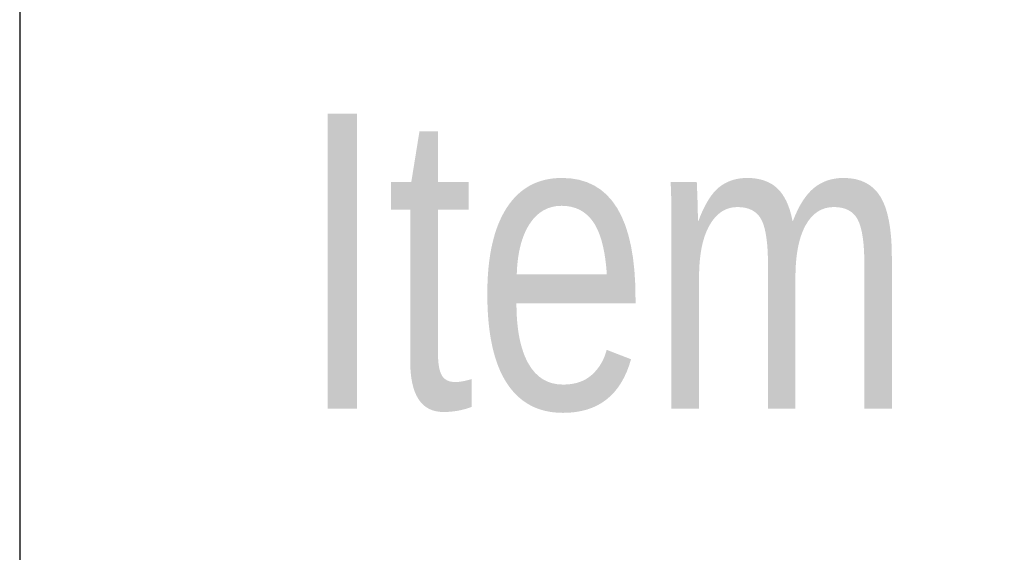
# Model space of a CAD drawing. Header units: inches. Extents: x -1 to 3961, y -1 to 2730.
# Tile 20 of 159: x 54 to 133, y 931 to 974. Entities that reach past the tile are written whole.
import ezdxf

# ---------------------------------------------------------------- set-up
doc = ezdxf.new("R2010")
doc.units = ezdxf.units.IN
doc.header["$LTSCALE"] = 20
doc.header["$MEASUREMENT"] = 0
doc.styles.add('ROMANS', font='ROMANS', dxfattribs={"width": 0.8})

# ---------------------------------------------------------------- blocks, each defined once
blk = doc.blocks.new('*T85')
at = {"color": 0, "linetype": 'ByBlock', "lineweight": -2, "transparency": 16777216}
for p, q in [((0, 0), (1174.768, 0)), ((0, 0), (0, -2013.182)), ((94.241, 0), (94.241, -2013.182)), ((179.741, 0), (179.741, -2013.182)), ((265.241, 0), (265.241, -2013.182)), ((350.741, 0), (350.741, -2013.182)), ((437.202, 0), (437.202, -2013.182)), ((521.741, 0), (521.741, -2013.182)), ((632.274, 0), (632.274, -2013.182)), ((716.813, 0), (716.813, -2013.182)), ((801.351, 0), (801.351, -2013.182)), ((885.89, 0), (885.89, -2013.182)), ((994.726, 0), (994.726, -2013.182)), ((1174.768, 0), (1174.768, -2013.182)), ((0, -80), (1174.768, -80)), ((0, -132.182), (1174.768, -132.182)), ((0, -184.568), (1174.768, -184.568)), ((0, -236.818), (1174.768, -236.818)), ((0, -289.068), (1174.768, -289.068)), ((0, -341.318), (1174.768, -341.318)), ((0, -393.5), (1174.768, -393.5)), ((0, -445.75), (1174.768, -445.75)), ((0, -498), (1174.768, -498)), ((0, -550.25), (1174.768, -550.25)), ((0, -602.5), (1174.768, -602.5)), ((0, -654.75), (1174.768, -654.75)), ((0, -706.932), (1174.768, -706.932)), ((0, -759.182), (1174.768, -759.182)), ((0, -811.432), (1174.768, -811.432)), ((0, -863.682), (1174.768, -863.682)), ((0, -915.932), (1174.768, -915.932)), ((0, -968.182), (1174.768, -968.182)), ((0, -1020.432), (1174.768, -1020.432)), ((0, -1072.682), (1174.768, -1072.682)), ((0, -1124.932), (1174.768, -1124.932)), ((0, -1177.182), (1174.768, -1177.182)), ((0, -1229.432), (1174.768, -1229.432)), ((0, -1281.682), (1174.768, -1281.682)), ((0, -1333.932), (1174.768, -1333.932)), ((0, -1386.182), (1174.768, -1386.182)), ((0, -1438.432), (1174.768, -1438.432)), ((0, -1490.682), (1174.768, -1490.682)), ((0, -1542.932), (1174.768, -1542.932)), ((0, -1595.182), (1174.768, -1595.182)), ((0, -1647.432), (1174.768, -1647.432)), ((0, -1699.682), (1174.768, -1699.682)), ((0, -1751.932), (1174.768, -1751.932)), ((0, -1804.182), (1174.768, -1804.182)), ((0, -1856.432), (1174.768, -1856.432)), ((0, -1908.682), (1174.768, -1908.682)), ((0, -1960.932), (1174.768, -1960.932)), ((0, -2013.182), (1174.768, -2013.182))]:
    blk.add_line(p, q, dxfattribs=at)
at = {"color": 0, "transparency": 16777216, "char_height": 23.7481, "attachment_point": 5, "style": 'ROMANS'}
for s, insert, width in [('{\\fRoman|b0|i0|c0|p0;\\C6;Weight Kg}', (1084.747, -40), 159.52338), ('{\\fRoman|b0|i0|c0|p0;\\C6;X2}', (393.972, -40), 65.94307), ('{\\fRoman|b0|i0|c0|p0;\\C6;X3}', (479.472, -40), 64.02021), ('{\\fRoman|b0|i0|c0|p0;\\C6;Y2}', (759.082, -40), 64.02021), ('{\\fRoman|b0|i0|c0|p0;\\C6;Y3}', (843.62, -40), 64.02021), ('{\\fRoman|b0|i0|c0|p0;\\C6;Item }', (47.12, -40), 73.72246), ('{\\fRoman|b0|i0|c0|p0;\\C6;X}', (136.991, -40), 64.98164), ('{\\fRoman|b0|i0|c0|p0;\\C6;Y}', (222.491, -40), 64.98164), ('{\\fRoman|b0|i0|c0|p0;\\C6;X1}', (307.991, -40), 64.98164), ('{\\fRoman|b0|i0|c0|p0;\\C6;X4}', (577.007, -40), 90.01487), ('{\\fRoman|b0|i0|c0|p0;\\C6;Y1}', (674.543, -40), 64.02021), ('{\\fRoman|b0|i0|c0|p0;\\C6;Y4}', (940.308, -40), 88.31838), ('{\\fRoman|b0|i0|c0|p0;\\C6;1', (47.12, -106.091), 73.72246), ('{\\fRoman|b0|i0|c0|p0;\\C6;256', (136.991, -106.091), 64.98164), ('{\\fRoman|b0|i0|c0|p0;\\C6;256', (222.491, -106.091), 64.98164), ('{\\fRoman|b0|i0|c0|p0;\\C6;0', (307.991, -106.091), 64.98164), ('{\\fRoman|b0|i0|c0|p0;\\C6;107', (393.972, -106.091), 65.94307), ('{\\fRoman|b0|i0|c0|p0;\\C6;276}', (479.472, -106.091), 64.02021), ('{\\fRoman|b0|i0|c0|p0;\\C6;21.2', (577.007, -106.091), 90.01487), ('{\\fRoman|b0|i0|c0|p0;\\C6;0', (674.543, -106.091), 64.02021), ('{\\fRoman|b0|i0|c0|p0;\\C6;107', (759.082, -106.091), 64.02021), ('{\\fRoman|b0|i0|c0|p0;\\C6;269}', (843.62, -106.091), 64.02021), ('{\\fRoman|b0|i0|c0|p0;\\C6;21.2', (940.308, -106.091), 88.31838), ('{\\fRoman|b0|i0|c0|p0;\\C6;14.9', (1084.747, -106.091), 159.52338), ('{\\fRoman|b0|i0|c0|p0;\\C6;2', (47.12, -158.375), 73.72246), ('{\\fRoman|b0|i0|c0|p0;\\C6;307}', (136.991, -158.375), 64.98164), ('{\\fRoman|b0|i0|c0|p0;\\C6;21.2', (577.007, -158.375), 90.01487), ('{\\fRoman|b0|i0|c0|p0;\\C6;50}', (674.543, -158.375), 64.02021), ('{\\fRoman|b0|i0|c0|p0;\\C6;157}', (759.082, -158.375), 64.02021), ('{\\fRoman|b0|i0|c0|p0;\\C6;319}', (843.62, -158.375), 64.02021), ('{\\fRoman|b0|i0|c0|p0;\\C6;21.2', (940.308, -158.375), 88.31838), ('{\\fRoman|b0|i0|c0|p0;\\C6;16.1', (1084.747, -158.375), 159.52338), ('{\\fRoman|b0|i0|c0|p0;\\C6;3', (47.12, -210.693), 73.72246), ('{\\fRoman|b0|i0|c0|p0;\\C6;357}', (136.991, -210.693), 64.98164), ('{\\fRoman|b0|i0|c0|p0;\\C6;21.2', (577.007, -210.693), 90.01487), ('{\\fRoman|b0|i0|c0|p0;\\C6;100}', (674.543, -210.693), 64.02021), ('{\\fRoman|b0|i0|c0|p0;\\C6;207}', (759.082, -210.693), 64.02021), ('{\\fRoman|b0|i0|c0|p0;\\C6;369}', (843.62, -210.693), 64.02021), ('{\\fRoman|b0|i0|c0|p0;\\C6;21.2', (940.308, -210.693), 88.31838), ('{\\fRoman|b0|i0|c0|p0;\\C6;17.2', (1084.747, -210.693), 159.52338), ('{\\fRoman|b0|i0|c0|p0;\\C6;407}', (136.991, -262.943), 64.98164), ('{\\fRoman|b0|i0|c0|p0;\\C6;21.2', (577.007, -262.943), 90.01487), ('{\\fRoman|b0|i0|c0|p0;\\C6;150}', (674.543, -262.943), 64.02021), ('{\\fRoman|b0|i0|c0|p0;\\C6;257}', (759.082, -262.943), 64.02021), ('{\\fRoman|b0|i0|c0|p0;\\C6;419}', (843.62, -262.943), 64.02021), ('{\\fRoman|b0|i0|c0|p0;\\C6;21.2', (940.308, -262.943), 88.31838), ('{\\fRoman|b0|i0|c0|p0;\\C6;18.4', (1084.747, -262.943), 159.52338), ('{\\fRoman|b0|i0|c0|p0;\\C6;4', (47.12, -262.943), 73.72246), ('{\\fRoman|b0|i0|c0|p0;\\C6;21.2', (577.007, -315.193), 90.01487), ('{\\fRoman|b0|i0|c0|p0;\\C6;200}', (674.543, -315.193), 64.02021), ('{\\fRoman|b0|i0|c0|p0;\\C6;307}', (759.082, -315.193), 64.02021), ('{\\fRoman|b0|i0|c0|p0;\\C6;469}', (843.62, -315.193), 64.02021), ('{\\fRoman|b0|i0|c0|p0;\\C6;21.2', (940.308, -315.193), 88.31838), ('{\\fRoman|b0|i0|c0|p0;\\C6;19.6', (1084.747, -315.193), 159.52338), ('{\\fRoman|b0|i0|c0|p0;\\C6;5', (47.12, -315.193), 73.72246), ('{\\fRoman|b0|i0|c0|p0;\\C6;457}', (136.991, -315.193), 64.98164), ('{\\fRoman|b0|i0|c0|p0;\\C6;6', (47.12, -367.409), 73.72246), ('{\\fRoman|b0|i0|c0|p0;\\C6;507}', (136.991, -367.409), 64.98164), ('{\\fRoman|b0|i0|c0|p0;\\C6;21.2', (577.007, -367.409), 90.01487), ('{\\fRoman|b0|i0|c0|p0;\\C6;250}', (674.543, -367.409), 64.02021), ('{\\fRoman|b0|i0|c0|p0;\\C6;357', (759.082, -367.409), 64.02021), ('{\\fRoman|b0|i0|c0|p0;\\C6;519}', (843.62, -367.409), 64.02021), ('{\\fRoman|b0|i0|c0|p0;\\C6;21.2', (940.308, -367.409), 88.31838), ('{\\fRoman|b0|i0|c0|p0;\\C6;20.8', (1084.747, -367.409), 159.52338), ('{\\fRoman|b0|i0|c0|p0;\\C6;Item }', (47.12, -419.625), 73.72246), ('{\\fRoman|b0|i0|c0|p0;\\C6;X}', (136.991, -419.625), 64.98164), ('{\\fRoman|b0|i0|c0|p0;\\C6;Y}', (222.491, -419.625), 64.98164), ('{\\fRoman|b0|i0|c0|p0;\\C6;X1}', (307.991, -419.625), 64.98164), ('{\\fRoman|b0|i0|c0|p0;\\C6;X2}', (393.972, -419.625), 65.94307), ('{\\fRoman|b0|i0|c0|p0;\\C6;X3}', (479.472, -419.625), 64.02021), ('{\\fRoman|b0|i0|c0|p0;\\C6;X4}', (577.007, -419.625), 90.01487), ('{\\fRoman|b0|i0|c0|p0;\\C6;Y1}', (674.543, -419.625), 64.02021), ('{\\fRoman|b0|i0|c0|p0;\\C6;Y2}', (759.082, -419.625), 64.02021), ('{\\fRoman|b0|i0|c0|p0;\\C6;Y3}', (843.62, -419.625), 64.02021), ('{\\fRoman|b0|i0|c0|p0;\\C6;Y4}', (940.308, -419.625), 88.31838), ('{\\fRoman|b0|i0|c0|p0;\\C6;7', (47.12, -471.875), 73.72246), ('{\\fRoman|b0|i0|c0|p0;\\C6;256', (136.991, -471.875), 64.98164), ('{\\fRoman|b0|i0|c0|p0;\\C6;256', (222.491, -471.875), 64.98164), ('{\\fRoman|b0|i0|c0|p0;\\C6;0', (307.991, -471.875), 64.98164), ('{\\fRoman|b0|i0|c0|p0;\\C6;107', (393.972, -471.875), 65.94307), ('{\\fRoman|b0|i0|c0|p0;\\C6;324}', (479.472, -471.875), 64.02021), ('{\\fRoman|b0|i0|c0|p0;\\C6;-21.2', (577.007, -471.875), 90.01487), ('{\\fRoman|b0|i0|c0|p0;\\C6;0', (674.543, -471.875), 64.02021), ('{\\fRoman|b0|i0|c0|p0;\\C6;107', (759.082, -471.875), 64.02021), ('{\\fRoman|b0|i0|c0|p0;\\C6;317}', (843.62, -471.875), 64.02021), ('{\\fRoman|b0|i0|c0|p0;\\C6;-21.2', (940.308, -471.875), 88.31838), ('{\\fRoman|b0|i0|c0|p0;\\C6;15.4', (1084.747, -471.875), 159.52338), ('{\\fRoman|b0|i0|c0|p0;\\C6;8', (47.12, -524.125), 73.72246), ('{\\fRoman|b0|i0|c0|p0;\\C6;306}', (136.991, -524.125), 64.98164), ('{\\fRoman|b0|i0|c0|p0;\\C6;306}', (222.491, -524.125), 64.98164), ('{\\fRoman|b0|i0|c0|p0;\\C6;50}', (307.991, -524.125), 64.98164), ('{\\fRoman|b0|i0|c0|p0;\\C6;157}', (393.972, -524.125), 65.94307), ('{\\fRoman|b0|i0|c0|p0;\\C6;374}', (479.472, -524.125), 64.02021), ('{\\fRoman|b0|i0|c0|p0;\\C6;-21.2', (577.007, -524.125), 90.01487), ('{\\fRoman|b0|i0|c0|p0;\\C6;50}', (674.543, -524.125), 64.02021), ('{\\fRoman|b0|i0|c0|p0;\\C6;157}', (759.082, -524.125), 64.02021), ('{\\fRoman|b0|i0|c0|p0;\\C6;367}', (843.62, -524.125), 64.02021), ('{\\fRoman|b0|i0|c0|p0;\\C6;-21.2', (940.308, -524.125), 88.31838), ('{\\fRoman|b0|i0|c0|p0;\\C6;16.6', (1084.747, -524.125), 159.52338), ('{\\fRoman|b0|i0|c0|p0;\\C6;9', (47.12, -576.375), 73.72246), ('{\\fRoman|b0|i0|c0|p0;\\C6;356}', (136.991, -576.375), 64.98164), ('{\\fRoman|b0|i0|c0|p0;\\C6;356}', (222.491, -576.375), 64.98164), ('{\\fRoman|b0|i0|c0|p0;\\C6;100}', (307.991, -576.375), 64.98164), ('{\\fRoman|b0|i0|c0|p0;\\C6;207}', (393.972, -576.375), 65.94307), ('{\\fRoman|b0|i0|c0|p0;\\C6;424}', (479.472, -576.375), 64.02021), ('{\\fRoman|b0|i0|c0|p0;\\C6;-21.2', (577.007, -576.375), 90.01487), ('{\\fRoman|b0|i0|c0|p0;\\C6;100}', (674.543, -576.375), 64.02021), ('{\\fRoman|b0|i0|c0|p0;\\C6;207}', (759.082, -576.375), 64.02021), ('{\\fRoman|b0|i0|c0|p0;\\C6;417}', (843.62, -576.375), 64.02021), ('{\\fRoman|b0|i0|c0|p0;\\C6;-21.2', (940.308, -576.375), 88.31838), ('{\\fRoman|b0|i0|c0|p0;\\C6;17.8', (1084.747, -576.375), 159.52338), ('{\\fRoman|b0|i0|c0|p0;\\C6;10', (47.12, -628.625), 73.72246), ('{\\fRoman|b0|i0|c0|p0;\\C6;406}', (136.991, -628.625), 64.98164), ('{\\fRoman|b0|i0|c0|p0;\\C6;406}', (222.491, -628.625), 64.98164), ('{\\fRoman|b0|i0|c0|p0;\\C6;150}', (307.991, -628.625), 64.98164), ('{\\fRoman|b0|i0|c0|p0;\\C6;257}', (393.972, -628.625), 65.94307), ('{\\fRoman|b0|i0|c0|p0;\\C6;474}', (479.472, -628.625), 64.02021), ('{\\fRoman|b0|i0|c0|p0;\\C6;-21.2', (577.007, -628.625), 90.01487), ('{\\fRoman|b0|i0|c0|p0;\\C6;150}', (674.543, -628.625), 64.02021), ('{\\fRoman|b0|i0|c0|p0;\\C6;257}', (759.082, -628.625), 64.02021), ('{\\fRoman|b0|i0|c0|p0;\\C6;467}', (843.62, -628.625), 64.02021), ('{\\fRoman|b0|i0|c0|p0;\\C6;-21.2', (940.308, -628.625), 88.31838), ('{\\fRoman|b0|i0|c0|p0;\\C6;19.0', (1084.747, -628.625), 159.52338), ('{\\fRoman|b0|i0|c0|p0;\\C6;11', (47.12, -680.841), 73.72246), ('{\\fRoman|b0|i0|c0|p0;\\C6;456}', (136.991, -680.841), 64.98164), ('{\\fRoman|b0|i0|c0|p0;\\C6;456}', (222.491, -680.841), 64.98164), ('{\\fRoman|b0|i0|c0|p0;\\C6;200}', (307.991, -680.841), 64.98164), ('{\\fRoman|b0|i0|c0|p0;\\C6;307}', (393.972, -680.841), 65.94307), ('{\\fRoman|b0|i0|c0|p0;\\C6;524}', (479.472, -680.841), 64.02021), ('{\\fRoman|b0|i0|c0|p0;\\C6;-21.2', (577.007, -680.841), 90.01487), ('{\\fRoman|b0|i0|c0|p0;\\C6;200}', (674.543, -680.841), 64.02021), ('{\\fRoman|b0|i0|c0|p0;\\C6;307}', (759.082, -680.841), 64.02021), ('{\\fRoman|b0|i0|c0|p0;\\C6;517}', (843.62, -680.841), 64.02021), ('{\\fRoman|b0|i0|c0|p0;\\C6;-21.2', (940.308, -680.841), 88.31838), ('{\\fRoman|b0|i0|c0|p0;\\C6;20.2', (1084.747, -680.841), 159.52338), ('{\\fRoman|b0|i0|c0|p0;\\C6;12', (47.12, -733.057), 73.72246), ('{\\fRoman|b0|i0|c0|p0;\\C6;506}', (136.991, -733.057), 64.98164), ('{\\fRoman|b0|i0|c0|p0;\\C6;506}', (222.491, -733.057), 64.98164), ('{\\fRoman|b0|i0|c0|p0;\\C6;250}', (307.991, -733.057), 64.98164), ('{\\fRoman|b0|i0|c0|p0;\\C6;357}', (393.972, -733.057), 65.94307), ('{\\fRoman|b0|i0|c0|p0;\\C6;574}', (479.472, -733.057), 64.02021), ('{\\fRoman|b0|i0|c0|p0;\\C6;-21.2', (577.007, -733.057), 90.01487), ('{\\fRoman|b0|i0|c0|p0;\\C6;250}', (674.543, -733.057), 64.02021), ('{\\fRoman|b0|i0|c0|p0;\\C6;357}', (759.082, -733.057), 64.02021), ('{\\fRoman|b0|i0|c0|p0;\\C6;567}', (843.62, -733.057), 64.02021), ('{\\fRoman|b0|i0|c0|p0;\\C6;-21.2', (940.308, -733.057), 88.31838), ('{\\fRoman|b0|i0|c0|p0;\\C6;21.3', (1084.747, -733.057), 159.52338), ('{\\fRoman|b0|i0|c0|p0;\\C6;Item }', (47.12, -785.307), 73.72246), ('{\\fRoman|b0|i0|c0|p0;\\C6;X}', (136.991, -785.307), 64.98164), ('{\\fRoman|b0|i0|c0|p0;\\C6;Y}', (222.491, -785.307), 64.98164), ('{\\fRoman|b0|i0|c0|p0;\\C6;X1}', (307.991, -785.307), 64.98164), ('{\\fRoman|b0|i0|c0|p0;\\C6;X2}', (393.972, -785.307), 65.94307), ('{\\fRoman|b0|i0|c0|p0;\\C6;X3}', (479.472, -785.307), 64.02021), ('{\\fRoman|b0|i0|c0|p0;\\C6;X4}', (577.007, -785.307), 90.01487), ('{\\fRoman|b0|i0|c0|p0;\\C6;Y1}', (674.543, -785.307), 64.02021), ('{\\fRoman|b0|i0|c0|p0;\\C6;Y2}', (759.082, -785.307), 64.02021), ('{\\fRoman|b0|i0|c0|p0;\\C6;Y3}', (843.62, -785.307), 64.02021), ('{\\fRoman|b0|i0|c0|p0;\\C6;Y4}', (940.308, -785.307), 88.31838), ('{\\fRoman|b0|i0|c0|p0;\\C6;13', (47.12, -837.557), 73.72246), ('{\\fRoman|b0|i0|c0|p0;\\C6;306', (136.991, -837.557), 64.98164), ('{\\fRoman|b0|i0|c0|p0;\\C6;256', (222.491, -837.557), 64.98164), ('{\\fRoman|b0|i0|c0|p0;\\C6;50', (307.991, -837.557), 64.98164), ('{\\fRoman|b0|i0|c0|p0;\\C6;157', (393.972, -837.557), 65.94307), ('{\\fRoman|b0|i0|c0|p0;\\C6;326}', (479.472, -837.557), 64.02021), ('{\\fRoman|b0|i0|c0|p0;\\C6;21.2', (577.007, -837.557), 90.01487), ('{\\fRoman|b0|i0|c0|p0;\\C6;0', (674.543, -837.557), 64.02021), ('{\\fRoman|b0|i0|c0|p0;\\C6;107', (759.082, -837.557), 64.02021), ('{\\fRoman|b0|i0|c0|p0;\\C6;269}', (843.62, -837.557), 64.02021), ('{\\fRoman|b0|i0|c0|p0;\\C6;21.2', (940.308, -837.557), 88.31838), ('{\\fRoman|b0|i0|c0|p0;\\C6;15.5', (1084.747, -837.557), 159.52338), ('{\\fRoman|b0|i0|c0|p0;\\C6;14', (47.12, -889.807), 73.72246), ('{\\fRoman|b0|i0|c0|p0;\\C6;356}', (136.991, -889.807), 64.98164), ('{\\fRoman|b0|i0|c0|p0;\\C6;256', (222.491, -889.807), 64.98164), ('{\\fRoman|b0|i0|c0|p0;\\C6;100}', (307.991, -889.807), 64.98164), ('{\\fRoman|b0|i0|c0|p0;\\C6;207}', (393.972, -889.807), 65.94307), ('{\\fRoman|b0|i0|c0|p0;\\C6;376}', (479.472, -889.807), 64.02021), ('{\\fRoman|b0|i0|c0|p0;\\C6;21.2', (577.007, -889.807), 90.01487), ('{\\fRoman|b0|i0|c0|p0;\\C6;0', (674.543, -889.807), 64.02021), ('{\\fRoman|b0|i0|c0|p0;\\C6;107', (759.082, -889.807), 64.02021), ('{\\fRoman|b0|i0|c0|p0;\\C6;269}', (843.62, -889.807), 64.02021), ('{\\fRoman|b0|i0|c0|p0;\\C6;21.2', (940.308, -889.807), 88.31838), ('{\\fRoman|b0|i0|c0|p0;\\C6;16.1', (1084.747, -889.807), 159.52338), ('{\\fRoman|b0|i0|c0|p0;\\C6;15', (47.12, -942.057), 73.72246), ('{\\fRoman|b0|i0|c0|p0;\\C6;406}', (136.991, -942.057), 64.98164), ('{\\fRoman|b0|i0|c0|p0;\\C6;256', (222.491, -942.057), 64.98164), ('{\\fRoman|b0|i0|c0|p0;\\C6;150}', (307.991, -942.057), 64.98164), ('{\\fRoman|b0|i0|c0|p0;\\C6;257}', (393.972, -942.057), 65.94307), ('{\\fRoman|b0|i0|c0|p0;\\C6;426}', (479.472, -942.057), 64.02021), ('{\\fRoman|b0|i0|c0|p0;\\C6;21.2', (577.007, -942.057), 90.01487), ('{\\fRoman|b0|i0|c0|p0;\\C6;0', (674.543, -942.057), 64.02021), ('{\\fRoman|b0|i0|c0|p0;\\C6;107', (759.082, -942.057), 64.02021), ('{\\fRoman|b0|i0|c0|p0;\\C6;269}', (843.62, -942.057), 64.02021), ('{\\fRoman|b0|i0|c0|p0;\\C6;21.2', (940.308, -942.057), 88.31838), ('{\\fRoman|b0|i0|c0|p0;\\C6;16.6', (1084.747, -942.057), 159.52338), ('{\\fRoman|b0|i0|c0|p0;\\C6;16', (47.12, -994.307), 73.72246), ('{\\fRoman|b0|i0|c0|p0;\\C6;456}', (136.991, -994.307), 64.98164), ('{\\fRoman|b0|i0|c0|p0;\\C6;256', (222.491, -994.307), 64.98164), ('{\\fRoman|b0|i0|c0|p0;\\C6;200}', (307.991, -994.307), 64.98164), ('{\\fRoman|b0|i0|c0|p0;\\C6;307}', (393.972, -994.307), 65.94307), ('{\\fRoman|b0|i0|c0|p0;\\C6;476}', (479.472, -994.307), 64.02021), ('{\\fRoman|b0|i0|c0|p0;\\C6;21.2', (577.007, -994.307), 90.01487), ('{\\fRoman|b0|i0|c0|p0;\\C6;0', (674.543, -994.307), 64.02021), ('{\\fRoman|b0|i0|c0|p0;\\C6;107', (759.082, -994.307), 64.02021), ('{\\fRoman|b0|i0|c0|p0;\\C6;269}', (843.62, -994.307), 64.02021), ('{\\fRoman|b0|i0|c0|p0;\\C6;21.2', (940.308, -994.307), 88.31838), ('{\\fRoman|b0|i0|c0|p0;\\C6;17.2', (1084.747, -994.307), 159.52338), ('{\\fRoman|b0|i0|c0|p0;\\C6;506}', (136.991, -1046.557), 64.98164), ('{\\fRoman|b0|i0|c0|p0;\\C6;256', (222.491, -1046.557), 64.98164), ('{\\fRoman|b0|i0|c0|p0;\\C6;250}', (307.991, -1046.557), 64.98164), ('{\\fRoman|b0|i0|c0|p0;\\C6;357}', (393.972, -1046.557), 65.94307), ('{\\fRoman|b0|i0|c0|p0;\\C6;526}', (479.472, -1046.557), 64.02021), ('{\\fRoman|b0|i0|c0|p0;\\C6;21.2', (577.007, -1046.557), 90.01487), ('{\\fRoman|b0|i0|c0|p0;\\C6;0', (674.543, -1046.557), 64.02021), ('{\\fRoman|b0|i0|c0|p0;\\C6;107', (759.082, -1046.557), 64.02021), ('{\\fRoman|b0|i0|c0|p0;\\C6;269}', (843.62, -1046.557), 64.02021), ('{\\fRoman|b0|i0|c0|p0;\\C6;21.2', (940.308, -1046.557), 88.31838), ('{\\fRoman|b0|i0|c0|p0;\\C6;17', (47.12, -1046.557), 73.72246), ('{\\fRoman|b0|i0|c0|p0;\\C6;17.8', (1084.747, -1046.557), 159.52338), ('{\\fRoman|b0|i0|c0|p0;\\C6;X2}', (393.972, -1098.807), 65.94307), ('{\\fRoman|b0|i0|c0|p0;\\C6;X3}', (479.472, -1098.807), 64.02021), ('{\\fRoman|b0|i0|c0|p0;\\C6;Y2}', (759.082, -1098.807), 64.02021), ('{\\fRoman|b0|i0|c0|p0;\\C6;Y3}', (843.62, -1098.807), 64.02021), ('{\\fRoman|b0|i0|c0|p0;\\C6;Item }', (47.12, -1098.807), 73.72246), ('{\\fRoman|b0|i0|c0|p0;\\C6;X}', (136.991, -1098.807), 64.98164), ('{\\fRoman|b0|i0|c0|p0;\\C6;Y}', (222.491, -1098.807), 64.98164), ('{\\fRoman|b0|i0|c0|p0;\\C6;X1}', (307.991, -1098.807), 64.98164), ('{\\fRoman|b0|i0|c0|p0;\\C6;X4}', (577.007, -1098.807), 90.01487), ('{\\fRoman|b0|i0|c0|p0;\\C6;Y1}', (674.543, -1098.807), 64.02021), ('{\\fRoman|b0|i0|c0|p0;\\C6;Y4}', (940.308, -1098.807), 88.31838), ('{\\fRoman|b0|i0|c0|p0;\\C6;306', (136.991, -1151.057), 64.98164), ('{\\fRoman|b0|i0|c0|p0;\\C6;256', (222.491, -1151.057), 64.98164), ('{\\fRoman|b0|i0|c0|p0;\\C6;50', (307.991, -1151.057), 64.98164), ('{\\fRoman|b0|i0|c0|p0;\\C6;374}', (479.472, -1151.057), 64.02021), ('{\\fRoman|b0|i0|c0|p0;\\C6;-21.2', (577.007, -1151.057), 90.01487), ('{\\fRoman|b0|i0|c0|p0;\\C6;0', (674.543, -1151.057), 64.02021), ('{\\fRoman|b0|i0|c0|p0;\\C6;107', (759.082, -1151.057), 64.02021), ('{\\fRoman|b0|i0|c0|p0;\\C6;317}', (843.62, -1151.057), 64.02021), ('{\\fRoman|b0|i0|c0|p0;\\C6;-21.2', (940.308, -1151.057), 88.31838), ('{\\fRoman|b0|i0|c0|p0;\\C6;16.0', (1084.747, -1151.057), 159.52338), ('{\\fRoman|b0|i0|c0|p0;\\C6;18', (47.12, -1151.057), 73.72246), ('{\\fRoman|b0|i0|c0|p0;\\C6;157', (393.972, -1151.057), 65.94307), ('{\\fRoman|b0|i0|c0|p0;\\C6;19', (47.12, -1203.307), 73.72246), ('{\\fRoman|b0|i0|c0|p0;\\C6;356}', (136.991, -1203.307), 64.98164), ('{\\fRoman|b0|i0|c0|p0;\\C6;256', (222.491, -1203.307), 64.98164), ('{\\fRoman|b0|i0|c0|p0;\\C6;100}', (307.991, -1203.307), 64.98164), ('{\\fRoman|b0|i0|c0|p0;\\C6;207}', (393.972, -1203.307), 65.94307), ('{\\fRoman|b0|i0|c0|p0;\\C6;424}', (479.472, -1203.307), 64.02021), ('{\\fRoman|b0|i0|c0|p0;\\C6;-21.2', (577.007, -1203.307), 90.01487), ('{\\fRoman|b0|i0|c0|p0;\\C6;0', (674.543, -1203.307), 64.02021), ('{\\fRoman|b0|i0|c0|p0;\\C6;107', (759.082, -1203.307), 64.02021), ('{\\fRoman|b0|i0|c0|p0;\\C6;317}', (843.62, -1203.307), 64.02021), ('{\\fRoman|b0|i0|c0|p0;\\C6;-21.2', (940.308, -1203.307), 88.31838), ('{\\fRoman|b0|i0|c0|p0;\\C6;16.6', (1084.747, -1203.307), 159.52338), ('{\\fRoman|b0|i0|c0|p0;\\C6;20', (47.12, -1255.557), 73.72246), ('{\\fRoman|b0|i0|c0|p0;\\C6;406}', (136.991, -1255.557), 64.98164), ('{\\fRoman|b0|i0|c0|p0;\\C6;256', (222.491, -1255.557), 64.98164), ('{\\fRoman|b0|i0|c0|p0;\\C6;150}', (307.991, -1255.557), 64.98164), ('{\\fRoman|b0|i0|c0|p0;\\C6;257}', (393.972, -1255.557), 65.94307), ('{\\fRoman|b0|i0|c0|p0;\\C6;-21.2', (577.007, -1255.557), 90.01487), ('{\\fRoman|b0|i0|c0|p0;\\C6;0', (674.543, -1255.557), 64.02021), ('{\\fRoman|b0|i0|c0|p0;\\C6;107', (759.082, -1255.557), 64.02021), ('{\\fRoman|b0|i0|c0|p0;\\C6;317}', (843.62, -1255.557), 64.02021), ('{\\fRoman|b0|i0|c0|p0;\\C6;-21.2', (940.308, -1255.557), 88.31838), ('{\\fRoman|b0|i0|c0|p0;\\C6;17.2', (1084.747, -1255.557), 159.52338), ('{\\fRoman|b0|i0|c0|p0;\\C6;474}', (479.472, -1255.557), 64.02021), ('{\\fRoman|b0|i0|c0|p0;\\C6;21', (47.12, -1307.807), 73.72246), ('{\\fRoman|b0|i0|c0|p0;\\C6;456}', (136.991, -1307.807), 64.98164), ('{\\fRoman|b0|i0|c0|p0;\\C6;256', (222.491, -1307.807), 64.98164), ('{\\fRoman|b0|i0|c0|p0;\\C6;200}', (307.991, -1307.807), 64.98164), ('{\\fRoman|b0|i0|c0|p0;\\C6;307}', (393.972, -1307.807), 65.94307), ('{\\fRoman|b0|i0|c0|p0;\\C6;524}', (479.472, -1307.807), 64.02021), ('{\\fRoman|b0|i0|c0|p0;\\C6;-21.2', (577.007, -1307.807), 90.01487), ('{\\fRoman|b0|i0|c0|p0;\\C6;0', (674.543, -1307.807), 64.02021), ('{\\fRoman|b0|i0|c0|p0;\\C6;107', (759.082, -1307.807), 64.02021), ('{\\fRoman|b0|i0|c0|p0;\\C6;317}', (843.62, -1307.807), 64.02021), ('{\\fRoman|b0|i0|c0|p0;\\C6;-21.2', (940.308, -1307.807), 88.31838), ('{\\fRoman|b0|i0|c0|p0;\\C6;17.8', (1084.747, -1307.807), 159.52338), ('{\\fRoman|b0|i0|c0|p0;\\C6;22', (47.12, -1360.057), 73.72246), ('{\\fRoman|b0|i0|c0|p0;\\C6;506}', (136.991, -1360.057), 64.98164), ('{\\fRoman|b0|i0|c0|p0;\\C6;256', (222.491, -1360.057), 64.98164), ('{\\fRoman|b0|i0|c0|p0;\\C6;250}', (307.991, -1360.057), 64.98164), ('{\\fRoman|b0|i0|c0|p0;\\C6;357}', (393.972, -1360.057), 65.94307), ('{\\fRoman|b0|i0|c0|p0;\\C6;-21.2', (577.007, -1360.057), 90.01487), ('{\\fRoman|b0|i0|c0|p0;\\C6;0', (674.543, -1360.057), 64.02021), ('{\\fRoman|b0|i0|c0|p0;\\C6;107', (759.082, -1360.057), 64.02021), ('{\\fRoman|b0|i0|c0|p0;\\C6;317}', (843.62, -1360.057), 64.02021), ('{\\fRoman|b0|i0|c0|p0;\\C6;-21.2', (940.308, -1360.057), 88.31838), ('{\\fRoman|b0|i0|c0|p0;\\C6;18.4', (1084.747, -1360.057), 159.52338), ('{\\fRoman|b0|i0|c0|p0;\\C6;574}', (479.472, -1360.057), 64.02021), ('{\\fRoman|b0|i0|c0|p0;\\C6;X2}', (393.972, -1412.307), 65.94307), ('{\\fRoman|b0|i0|c0|p0;\\C6;X3}', (479.472, -1412.307), 64.02021), ('{\\fRoman|b0|i0|c0|p0;\\C6;Y2}', (759.082, -1412.307), 64.02021), ('{\\fRoman|b0|i0|c0|p0;\\C6;Y3}', (843.62, -1412.307), 64.02021), ('{\\fRoman|b0|i0|c0|p0;\\C6;Item }', (47.12, -1412.307), 73.72246), ('{\\fRoman|b0|i0|c0|p0;\\C6;X}', (136.991, -1412.307), 64.98164), ('{\\fRoman|b0|i0|c0|p0;\\C6;Y}', (222.491, -1412.307), 64.98164), ('{\\fRoman|b0|i0|c0|p0;\\C6;X1}', (307.991, -1412.307), 64.98164), ('{\\fRoman|b0|i0|c0|p0;\\C6;X4}', (577.007, -1412.307), 90.01487), ('{\\fRoman|b0|i0|c0|p0;\\C6;Y1}', (674.543, -1412.307), 64.02021), ('{\\fRoman|b0|i0|c0|p0;\\C6;Y4}', (940.308, -1412.307), 88.31838), ('{\\fRoman|b0|i0|c0|p0;\\C6;23', (47.12, -1464.557), 73.72246), ('{\\fRoman|b0|i0|c0|p0;\\C6;256', (136.991, -1464.557), 64.98164), ('{\\fRoman|b0|i0|c0|p0;\\C6;306', (222.491, -1464.557), 64.98164), ('{\\fRoman|b0|i0|c0|p0;\\C6;0', (307.991, -1464.557), 64.98164), ('{\\fRoman|b0|i0|c0|p0;\\C6;107', (393.972, -1464.557), 65.94307), ('{\\fRoman|b0|i0|c0|p0;\\C6;276}', (479.472, -1464.557), 64.02021), ('{\\fRoman|b0|i0|c0|p0;\\C6;21.2', (577.007, -1464.557), 90.01487), ('{\\fRoman|b0|i0|c0|p0;\\C6;50', (674.543, -1464.557), 64.02021), ('{\\fRoman|b0|i0|c0|p0;\\C6;319}', (843.62, -1464.557), 64.02021), ('{\\fRoman|b0|i0|c0|p0;\\C6;21.2', (940.308, -1464.557), 88.31838), ('{\\fRoman|b0|i0|c0|p0;\\C6;157', (759.082, -1464.557), 64.02021), ('{\\fRoman|b0|i0|c0|p0;\\C6;15.5', (1084.747, -1464.557), 159.52338), ('{\\fRoman|b0|i0|c0|p0;\\C6;24', (47.12, -1516.807), 73.72246), ('{\\fRoman|b0|i0|c0|p0;\\C6;256', (136.991, -1516.807), 64.98164), ('{\\fRoman|b0|i0|c0|p0;\\C6;356}', (222.491, -1516.807), 64.98164), ('{\\fRoman|b0|i0|c0|p0;\\C6;0', (307.991, -1516.807), 64.98164), ('{\\fRoman|b0|i0|c0|p0;\\C6;107', (393.972, -1516.807), 65.94307), ('{\\fRoman|b0|i0|c0|p0;\\C6;276}', (479.472, -1516.807), 64.02021), ('{\\fRoman|b0|i0|c0|p0;\\C6;21.2', (577.007, -1516.807), 90.01487), ('{\\fRoman|b0|i0|c0|p0;\\C6;100}', (674.543, -1516.807), 64.02021), ('{\\fRoman|b0|i0|c0|p0;\\C6;207}', (759.082, -1516.807), 64.02021), ('{\\fRoman|b0|i0|c0|p0;\\C6;369}', (843.62, -1516.807), 64.02021), ('{\\fRoman|b0|i0|c0|p0;\\C6;21.2', (940.308, -1516.807), 88.31838), ('{\\fRoman|b0|i0|c0|p0;\\C6;16.1', (1084.747, -1516.807), 159.52338), ('{\\fRoman|b0|i0|c0|p0;\\C6;25', (47.12, -1569.057), 73.72246), ('{\\fRoman|b0|i0|c0|p0;\\C6;256', (136.991, -1569.057), 64.98164), ('{\\fRoman|b0|i0|c0|p0;\\C6;406}', (222.491, -1569.057), 64.98164), ('{\\fRoman|b0|i0|c0|p0;\\C6;0', (307.991, -1569.057), 64.98164), ('{\\fRoman|b0|i0|c0|p0;\\C6;107', (393.972, -1569.057), 65.94307), ('{\\fRoman|b0|i0|c0|p0;\\C6;276}', (479.472, -1569.057), 64.02021), ('{\\fRoman|b0|i0|c0|p0;\\C6;21.2', (577.007, -1569.057), 90.01487), ('{\\fRoman|b0|i0|c0|p0;\\C6;150}', (674.543, -1569.057), 64.02021), ('{\\fRoman|b0|i0|c0|p0;\\C6;257}', (759.082, -1569.057), 64.02021), ('{\\fRoman|b0|i0|c0|p0;\\C6;419}', (843.62, -1569.057), 64.02021), ('{\\fRoman|b0|i0|c0|p0;\\C6;21.2', (940.308, -1569.057), 88.31838), ('{\\fRoman|b0|i0|c0|p0;\\C6;16.6', (1084.747, -1569.057), 159.52338), ('{\\fRoman|b0|i0|c0|p0;\\C6;26', (47.12, -1621.307), 73.72246), ('{\\fRoman|b0|i0|c0|p0;\\C6;256', (136.991, -1621.307), 64.98164), ('{\\fRoman|b0|i0|c0|p0;\\C6;456}', (222.491, -1621.307), 64.98164), ('{\\fRoman|b0|i0|c0|p0;\\C6;0', (307.991, -1621.307), 64.98164), ('{\\fRoman|b0|i0|c0|p0;\\C6;107', (393.972, -1621.307), 65.94307), ('{\\fRoman|b0|i0|c0|p0;\\C6;276}', (479.472, -1621.307), 64.02021), ('{\\fRoman|b0|i0|c0|p0;\\C6;21.2', (577.007, -1621.307), 90.01487), ('{\\fRoman|b0|i0|c0|p0;\\C6;200}', (674.543, -1621.307), 64.02021), ('{\\fRoman|b0|i0|c0|p0;\\C6;307}', (759.082, -1621.307), 64.02021), ('{\\fRoman|b0|i0|c0|p0;\\C6;469}', (843.62, -1621.307), 64.02021), ('{\\fRoman|b0|i0|c0|p0;\\C6;21.2', (940.308, -1621.307), 88.31838), ('{\\fRoman|b0|i0|c0|p0;\\C6;17.2', (1084.747, -1621.307), 159.52338), ('{\\fRoman|b0|i0|c0|p0;\\C6;27', (47.12, -1673.557), 73.72246), ('{\\fRoman|b0|i0|c0|p0;\\C6;256', (136.991, -1673.557), 64.98164), ('{\\fRoman|b0|i0|c0|p0;\\C6;506}', (222.491, -1673.557), 64.98164), ('{\\fRoman|b0|i0|c0|p0;\\C6;0', (307.991, -1673.557), 64.98164), ('{\\fRoman|b0|i0|c0|p0;\\C6;107', (393.972, -1673.557), 65.94307), ('{\\fRoman|b0|i0|c0|p0;\\C6;276}', (479.472, -1673.557), 64.02021), ('{\\fRoman|b0|i0|c0|p0;\\C6;21.2', (577.007, -1673.557), 90.01487), ('{\\fRoman|b0|i0|c0|p0;\\C6;250}', (674.543, -1673.557), 64.02021), ('{\\fRoman|b0|i0|c0|p0;\\C6;357}', (759.082, -1673.557), 64.02021), ('{\\fRoman|b0|i0|c0|p0;\\C6;519}', (843.62, -1673.557), 64.02021), ('{\\fRoman|b0|i0|c0|p0;\\C6;21.2', (940.308, -1673.557), 88.31838), ('{\\fRoman|b0|i0|c0|p0;\\C6;17.8', (1084.747, -1673.557), 159.52338), ('{\\fRoman|b0|i0|c0|p0;\\C6;X2}', (393.972, -1725.807), 65.94307), ('{\\fRoman|b0|i0|c0|p0;\\C6;X3}', (479.472, -1725.807), 64.02021), ('{\\fRoman|b0|i0|c0|p0;\\C6;Y2}', (759.082, -1725.807), 64.02021), ('{\\fRoman|b0|i0|c0|p0;\\C6;Y3}', (843.62, -1725.807), 64.02021), ('{\\fRoman|b0|i0|c0|p0;\\C6;Item }', (47.12, -1725.807), 73.72246), ('{\\fRoman|b0|i0|c0|p0;\\C6;X}', (136.991, -1725.807), 64.98164), ('{\\fRoman|b0|i0|c0|p0;\\C6;Y}', (222.491, -1725.807), 64.98164), ('{\\fRoman|b0|i0|c0|p0;\\C6;X1}', (307.991, -1725.807), 64.98164), ('{\\fRoman|b0|i0|c0|p0;\\C6;X4}', (577.007, -1725.807), 90.01487), ('{\\fRoman|b0|i0|c0|p0;\\C6;Y1}', (674.543, -1725.807), 64.02021), ('{\\fRoman|b0|i0|c0|p0;\\C6;Y4}', (940.308, -1725.807), 88.31838), ('{\\fRoman|b0|i0|c0|p0;\\C6;28', (47.12, -1778.057), 73.72246), ('{\\fRoman|b0|i0|c0|p0;\\C6;256', (136.991, -1778.057), 64.98164), ('{\\fRoman|b0|i0|c0|p0;\\C6;306', (222.491, -1778.057), 64.98164), ('{\\fRoman|b0|i0|c0|p0;\\C6;0', (307.991, -1778.057), 64.98164), ('{\\fRoman|b0|i0|c0|p0;\\C6;107', (393.972, -1778.057), 65.94307), ('{\\fRoman|b0|i0|c0|p0;\\C6;324}', (479.472, -1778.057), 64.02021), ('{\\fRoman|b0|i0|c0|p0;\\C6;-21.2', (577.007, -1778.057), 90.01487), ('{\\fRoman|b0|i0|c0|p0;\\C6;50', (674.543, -1778.057), 64.02021), ('{\\fRoman|b0|i0|c0|p0;\\C6;367}', (843.62, -1778.057), 64.02021), ('{\\fRoman|b0|i0|c0|p0;\\C6;-21.2', (940.308, -1778.057), 88.31838), ('{\\fRoman|b0|i0|c0|p0;\\C6;16.0', (1084.747, -1778.057), 159.52338), ('{\\fRoman|b0|i0|c0|p0;\\C6;157', (759.082, -1778.057), 64.02021), ('{\\fRoman|b0|i0|c0|p0;\\C6;29', (47.12, -1830.307), 73.72246), ('{\\fRoman|b0|i0|c0|p0;\\C6;256', (136.991, -1830.307), 64.98164), ('{\\fRoman|b0|i0|c0|p0;\\C6;356}', (222.491, -1830.307), 64.98164), ('{\\fRoman|b0|i0|c0|p0;\\C6;0', (307.991, -1830.307), 64.98164), ('{\\fRoman|b0|i0|c0|p0;\\C6;107', (393.972, -1830.307), 65.94307), ('{\\fRoman|b0|i0|c0|p0;\\C6;324}', (479.472, -1830.307), 64.02021), ('{\\fRoman|b0|i0|c0|p0;\\C6;-21.2', (577.007, -1830.307), 90.01487), ('{\\fRoman|b0|i0|c0|p0;\\C6;100}', (674.543, -1830.307), 64.02021), ('{\\fRoman|b0|i0|c0|p0;\\C6;207}', (759.082, -1830.307), 64.02021), ('{\\fRoman|b0|i0|c0|p0;\\C6;-21.2', (940.308, -1830.307), 88.31838), ('{\\fRoman|b0|i0|c0|p0;\\C6;16.6', (1084.747, -1830.307), 159.52338), ('{\\fRoman|b0|i0|c0|p0;\\C6;417}', (843.62, -1830.307), 64.02021), ('{\\fRoman|b0|i0|c0|p0;\\C6;30', (47.12, -1882.557), 73.72246), ('{\\fRoman|b0|i0|c0|p0;\\C6;256', (136.991, -1882.557), 64.98164), ('{\\fRoman|b0|i0|c0|p0;\\C6;406}', (222.491, -1882.557), 64.98164), ('{\\fRoman|b0|i0|c0|p0;\\C6;0', (307.991, -1882.557), 64.98164), ('{\\fRoman|b0|i0|c0|p0;\\C6;107', (393.972, -1882.557), 65.94307), ('{\\fRoman|b0|i0|c0|p0;\\C6;324}', (479.472, -1882.557), 64.02021), ('{\\fRoman|b0|i0|c0|p0;\\C6;-21.2', (577.007, -1882.557), 90.01487), ('{\\fRoman|b0|i0|c0|p0;\\C6;150}', (674.543, -1882.557), 64.02021), ('{\\fRoman|b0|i0|c0|p0;\\C6;257}', (759.082, -1882.557), 64.02021), ('{\\fRoman|b0|i0|c0|p0;\\C6;467}', (843.62, -1882.557), 64.02021), ('{\\fRoman|b0|i0|c0|p0;\\C6;-21.2', (940.308, -1882.557), 88.31838), ('{\\fRoman|b0|i0|c0|p0;\\C6;17.2', (1084.747, -1882.557), 159.52338), ('{\\fRoman|b0|i0|c0|p0;\\C6;31', (47.12, -1934.807), 73.72246), ('{\\fRoman|b0|i0|c0|p0;\\C6;256', (136.991, -1934.807), 64.98164), ('{\\fRoman|b0|i0|c0|p0;\\C6;456}', (222.491, -1934.807), 64.98164), ('{\\fRoman|b0|i0|c0|p0;\\C6;0', (307.991, -1934.807), 64.98164), ('{\\fRoman|b0|i0|c0|p0;\\C6;107', (393.972, -1934.807), 65.94307), ('{\\fRoman|b0|i0|c0|p0;\\C6;324}', (479.472, -1934.807), 64.02021), ('{\\fRoman|b0|i0|c0|p0;\\C6;-21.2', (577.007, -1934.807), 90.01487), ('{\\fRoman|b0|i0|c0|p0;\\C6;200}', (674.543, -1934.807), 64.02021), ('{\\fRoman|b0|i0|c0|p0;\\C6;307}', (759.082, -1934.807), 64.02021), ('{\\fRoman|b0|i0|c0|p0;\\C6;-21.2', (940.308, -1934.807), 88.31838), ('{\\fRoman|b0|i0|c0|p0;\\C6;17.8', (1084.747, -1934.807), 159.52338), ('{\\fRoman|b0|i0|c0|p0;\\C6;517}', (843.62, -1934.807), 64.02021), ('{\\fRoman|b0|i0|c0|p0;\\C6;32', (47.12, -1987.057), 73.72246), ('{\\fRoman|b0|i0|c0|p0;\\C6;256', (136.991, -1987.057), 64.98164), ('{\\fRoman|b0|i0|c0|p0;\\C6;506}', (222.491, -1987.057), 64.98164), ('{\\fRoman|b0|i0|c0|p0;\\C6;0', (307.991, -1987.057), 64.98164), ('{\\fRoman|b0|i0|c0|p0;\\C6;107', (393.972, -1987.057), 65.94307), ('{\\fRoman|b0|i0|c0|p0;\\C6;324}', (479.472, -1987.057), 64.02021), ('{\\fRoman|b0|i0|c0|p0;\\C6;-21.2', (577.007, -1987.057), 90.01487), ('{\\fRoman|b0|i0|c0|p0;\\C6;250}', (674.543, -1987.057), 64.02021), ('{\\fRoman|b0|i0|c0|p0;\\C6;357}', (759.082, -1987.057), 64.02021), ('{\\fRoman|b0|i0|c0|p0;\\C6;567}', (843.62, -1987.057), 64.02021), ('{\\fRoman|b0|i0|c0|p0;\\C6;-21.2', (940.308, -1987.057), 88.31838), ('{\\fRoman|b0|i0|c0|p0;\\C6;18.4', (1084.747, -1987.057), 159.52338)]:
    blk.add_mtext(s, dxfattribs=dict(at, insert=insert, width=width))
at = {"color": 2, "transparency": 16777216, "insert": (222.491, -158.375), "char_height": 23.7481, "width": 64.98164, "attachment_point": 5, "style": 'ROMANS'}
blk.add_mtext('{\\fRoman|b0|i0|c0|p0;\\C6;306}', dxfattribs=at)
at = {"color": 6, "transparency": 16777216, "char_height": 23.7481, "attachment_point": 5, "style": 'ROMANS'}
for s, insert, width in [('{\\fRoman|b0|i0|c0|p0;50}', (307.991, -158.375), 64.98164), ('{\\fRoman|b0|i0|c0|p0;157}', (393.972, -158.375), 65.94307), ('{\\fRoman|b0|i0|c0|p0;326}', (479.472, -158.375), 64.02021), ('{\\fRoman|b0|i0|c0|p0;356}', (222.491, -210.693), 64.98164), ('{\\fRoman|b0|i0|c0|p0;100}', (307.991, -210.693), 64.98164), ('{\\fRoman|b0|i0|c0|p0;207}', (393.972, -210.693), 65.94307), ('{\\fRoman|b0|i0|c0|p0;376}', (479.472, -210.693), 64.02021), ('{\\fRoman|b0|i0|c0|p0;406}', (222.491, -262.943), 64.98164), ('{\\fRoman|b0|i0|c0|p0;150}', (307.991, -262.943), 64.98164), ('{\\fRoman|b0|i0|c0|p0;257}', (393.972, -262.943), 65.94307), ('{\\fRoman|b0|i0|c0|p0;426}', (479.472, -262.943), 64.02021), ('{\\fRoman|b0|i0|c0|p0;456}', (222.491, -315.193), 64.98164), ('{\\fRoman|b0|i0|c0|p0;200}', (307.991, -315.193), 64.98164), ('{\\fRoman|b0|i0|c0|p0;307}', (393.972, -315.193), 65.94307), ('{\\fRoman|b0|i0|c0|p0;476}', (479.472, -315.193), 64.02021), ('{\\fRoman|b0|i0|c0|p0;506}', (222.491, -367.409), 64.98164), ('{\\fRoman|b0|i0|c0|p0;250}', (307.991, -367.409), 64.98164), ('{\\fRoman|b0|i0|c0|p0;357}', (393.972, -367.409), 65.94307), ('{\\fRoman|b0|i0|c0|p0;526}', (479.472, -367.409), 64.02021)]:
    blk.add_mtext(s, dxfattribs=dict(at, insert=insert, width=width))

msp = doc.modelspace()

# ---------------------------------------------------------------- block references
msp.add_blockref('*T85', (54.158, 2680.045))

doc.saveas('drawing.dxf')
